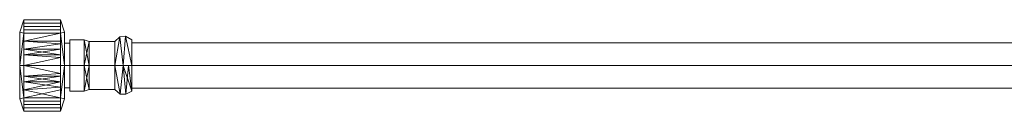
# Model space of a CAD drawing. Header units: millimetres. Extents: x -510 to 60, y -167 to 27.
# Tile 1 of 9: x -510 to -225, y -16 to 11. Entities that reach past the tile are written whole.
import ezdxf

# ---------------------------------------------------------------- set-up
doc = ezdxf.new("R2010")
doc.units = ezdxf.units.MM
doc.layers.add('M-520-M_DRAINAGE_FW', color=2, linetype='Continuous', lineweight=30)

# ---------------------------------------------------------------- blocks, each defined once
blk = doc.blocks.new('FFAS8509-A00500BC0 - Line-sensor Technology Square Sensor Faucet-4347-3D View 1')
at = {"layer": 'M-520-M_DRAINAGE_FW', "lineweight": 9}
mesh = blk.add_polyface(dxfattribs=at)
corners = [(-510, -2.6, -546.14), (-510, 7.05, -540.57), (-510, 7.05, -529.43), (-510, -2.6, -523.86), (-508.8, -2.6, -521.79), (-508.8, 6.74, -525.66), (-508.8, 10.61, -535), (-508.8, 6.74, -544.35), (-508.8, -2.6, -548.22)]
mesh.append_faces([[corners[k] for k in face] for face in [(0, 7, 8)]], dxfattribs={"vtx0": -1})
mesh.append_faces([[corners[k] for k in face] for face in [(7, 0, 1), (6, 1, 2)]], dxfattribs={"vtx0": -1, "vtx2": -1})
mesh.append_faces([[corners[k] for k in face] for face in [(4, 5, 3)]], dxfattribs={"vtx1": -1})
mesh.append_faces([[corners[k] for k in face] for face in [(2, 3, 5), (5, 6, 2), (6, 7, 1)]], dxfattribs={"vtx1": -1, "vtx2": -1})
mesh = blk.add_polyface(dxfattribs=at)
corners = [(-508.8, -2.6, -548.22), (-508.8, 6.74, -544.35), (-508.8, 10.61, -535), (-508.8, 6.74, -525.66), (-508.8, -2.6, -521.79), (-498.2, -2.6, -521.79), (-498.2, 6.74, -525.66), (-498.2, 10.61, -535), (-498.2, 6.74, -544.35), (-498.2, -2.6, -548.22), (-498.2, 3.62, -524.36), (-508.8, 2.07, -523.72), (-508.8, 0.51, -523.08), (-508.8, 8.68, -530.33), (-498.2, 8.68, -530.33), (-498.2, 9.65, -532.67), (-498.2, 2.07, -546.28), (-508.8, 2.07, -546.28), (-508.8, 4.41, -545.31), (-498.2, 8.68, -539.67), (-508.8, 8.68, -539.67), (-508.8, 9.65, -537.34), (-508.8, 4.41, -524.69), (-498.2, 0.51, -523.08), (-508.8, 7.71, -528), (-498.2, 7.71, -528), (-508.8, 9.65, -532.67), (-508.8, 0.51, -546.93), (-498.2, -0.26, -547.25), (-498.2, 4.41, -545.31), (-508.8, 7.71, -542.01), (-498.2, 7.71, -542.01), (-498.2, 9.65, -537.34)]
mesh.append_faces([[corners[k] for k in face] for face in [(6, 22, 10), (22, 6, 3), (10, 11, 23)]], dxfattribs={"vtx0": -1, "vtx1": -1})
mesh.append_faces([[corners[k] for k in face] for face in [(21, 32, 19, 20), (14, 13, 24, 25), (7, 2, 26, 15), (23, 11, 12), (29, 18, 1, 8), (15, 26, 13, 14), (18, 29, 16, 17), (2, 7, 32, 21), (20, 19, 31, 30), (3, 6, 25, 24), (30, 31, 8, 1), (27, 16, 28)]], dxfattribs={"vtx0": -1, "vtx2": -1})
mesh.append_faces([[corners[k] for k in face] for face in [(9, 0, 28)]], dxfattribs={"vtx1": -1})
mesh.append_faces([[corners[k] for k in face] for face in [(27, 17, 16), (22, 11, 10), (0, 27, 28)]], dxfattribs={"vtx1": -1, "vtx2": -1})
mesh.append_faces([[corners[k] for k in face] for face in [(4, 5, 23, 12)]], dxfattribs={"vtx2": -1})
mesh = blk.add_polyface(dxfattribs=at)
corners = [(-498.2, -2.6, -548.22), (-498.2, 6.74, -544.35), (-498.2, 10.61, -535), (-498.2, 6.74, -525.66), (-498.2, -2.6, -521.79), (-497, -2.6, -523.87), (-497, 7.04, -529.44), (-497, 7.04, -540.57), (-497, -2.6, -546.14)]
mesh.append_faces([[corners[k] for k in face] for face in [(1, 8, 0)]], dxfattribs={"vtx0": -1})
mesh.append_faces([[corners[k] for k in face] for face in [(7, 2, 6)]], dxfattribs={"vtx0": -1, "vtx1": -1})
mesh.append_faces([[corners[k] for k in face] for face in [(6, 2, 3), (7, 1, 2)]], dxfattribs={"vtx0": -1, "vtx2": -1})
mesh.append_faces([[corners[k] for k in face] for face in [(5, 6, 3), (7, 8, 1)]], dxfattribs={"vtx1": -1, "vtx2": -1})
mesh.append_faces([[corners[k] for k in face] for face in [(3, 4, 5)]], dxfattribs={"vtx2": -1})
mesh = blk.add_polyface(dxfattribs=at)
corners = [(-510, -2.6, -535), (-510, -2.6, -523.86), (-510, 7.05, -529.43), (-510, 7.05, -540.57), (-510, -2.6, -546.14)]
mesh.append_faces([[corners[k] for k in face] for face in [(3, 4, 0)]], dxfattribs={"vtx2": -1})
mesh.append_faces([[corners[k] for k in face] for face in [(0, 1, 2, 3)]], dxfattribs={"vtx3": -1})
mesh = blk.add_polyface(dxfattribs=at)
corners = [(-497, -2.6, -546.14), (-497, 7.04, -540.57), (-497, 7.04, -529.44), (-497, -2.6, -523.87), (-497, -2.6, -527.57), (-497, 3.84, -531.29), (-497, 3.84, -538.72), (-497, -2.6, -542.44)]
mesh.append_faces([[corners[k] for k in face] for face in [(5, 6, 1, 2)]], dxfattribs={"vtx1": -1, "vtx3": -1})
mesh.append_faces([[corners[k] for k in face] for face in [(7, 0, 1, 6)]], dxfattribs={"vtx2": -1})
mesh.append_faces([[corners[k] for k in face] for face in [(2, 3, 4, 5)]], dxfattribs={"vtx3": -1})
mesh = blk.add_polyface(dxfattribs=at)
corners = [(-482.5, -2.6, -542.99), (-482.5, 4.32, -539), (-482.5, 4.32, -531.01), (-482.5, -2.6, -527.01), (-480.02, -2.6, -526.6), (-477.5, -2.6, -526.47), (-477.5, 4.79, -530.73), (-477.5, 4.79, -539.27), (-477.5, -2.6, -543.54), (-480.02, -2.6, -543.4), (-479.37, 5.86, -535), (-481, 5.67, -535)]
mesh.append_faces([[corners[k] for k in face] for face in [(6, 10, 5), (4, 11, 3), (5, 10, 4)]], dxfattribs={"vtx0": -1, "vtx1": -1})
mesh.append_faces([[corners[k] for k in face] for face in [(4, 10, 11), (9, 11, 10)]], dxfattribs={"vtx0": -1, "vtx1": -1, "vtx2": -1})
mesh.append_faces([[corners[k] for k in face] for face in [(11, 0, 1), (11, 1, 2), (11, 2, 3)]], dxfattribs={"vtx0": -1, "vtx2": -1})
mesh.append_faces([[corners[k] for k in face] for face in [(6, 7, 10), (8, 9, 10), (9, 0, 11), (7, 8, 10)]], dxfattribs={"vtx1": -1, "vtx2": -1})
mesh = blk.add_polyface(dxfattribs=at)
corners = [(-497, -2.6, -542.44), (-497, 3.84, -538.72), (-497, 3.84, -531.29), (-497, -2.6, -527.57), (-495.5, -2.6, -527.57), (-495.5, 3.84, -531.29), (-495.5, 3.84, -538.72), (-495.5, -2.6, -542.44)]
mesh.append_faces([[corners[k] for k in face] for face in [(1, 6, 7, 0)]], dxfattribs={"vtx0": -1})
mesh.append_faces([[corners[k] for k in face] for face in [(2, 5, 6, 1)]], dxfattribs={"vtx0": -1, "vtx2": -1})
mesh.append_faces([[corners[k] for k in face] for face in [(3, 4, 5, 2)]], dxfattribs={"vtx2": -1})
mesh = blk.add_polyface(dxfattribs=at)
corners = [(-495.5, -2.6, -543.54), (-495.5, 4.79, -539.27), (-495.5, 4.79, -530.73), (-495.5, -2.6, -526.47), (-491.38, -2.6, -526.47), (-491.38, 4.79, -530.73), (-491.38, 4.79, -539.27), (-491.38, -2.6, -543.54)]
mesh.append_faces([[corners[k] for k in face] for face in [(1, 6, 7, 0)]], dxfattribs={"vtx0": -1})
mesh.append_faces([[corners[k] for k in face] for face in [(2, 5, 6, 1)]], dxfattribs={"vtx0": -1, "vtx2": -1})
mesh.append_faces([[corners[k] for k in face] for face in [(3, 4, 5, 2)]], dxfattribs={"vtx2": -1})
mesh = blk.add_polyface(dxfattribs=at)
corners = [(-495.5, -2.6, -542.44), (-495.5, 3.84, -538.72), (-495.5, 3.84, -531.29), (-495.5, -2.6, -527.57), (-495.5, -2.6, -526.47), (-495.5, 4.79, -530.73), (-495.5, 4.79, -539.27), (-495.5, -2.6, -543.54)]
mesh.append_faces([[corners[k] for k in face] for face in [(6, 1, 2, 5)]], dxfattribs={"vtx0": -1, "vtx2": -1})
mesh.append_faces([[corners[k] for k in face] for face in [(3, 4, 5, 2)]], dxfattribs={"vtx2": -1})
mesh.append_faces([[corners[k] for k in face] for face in [(6, 7, 0, 1)]], dxfattribs={"vtx3": -1})
mesh = blk.add_polyface(dxfattribs=at)
corners = [(-491.38, -2.6, -543.54), (-491.38, 4.79, -539.27), (-491.38, 4.79, -530.73), (-491.38, -2.6, -526.47), (-489.88, -2.6, -527.01), (-489.88, 4.32, -531.01), (-489.88, 4.32, -539), (-489.88, -2.6, -542.99)]
mesh.append_faces([[corners[k] for k in face] for face in [(2, 5, 6, 1)]], dxfattribs={"vtx0": -1, "vtx2": -1})
mesh.append_faces([[corners[k] for k in face] for face in [(4, 5, 3), (0, 1, 7)]], dxfattribs={"vtx1": -1})
mesh.append_faces([[corners[k] for k in face] for face in [(2, 3, 5), (6, 7, 1)]], dxfattribs={"vtx1": -1, "vtx2": -1})
mesh = blk.add_polyface(dxfattribs=at)
corners = [(-489.88, -2.6, -542.99), (-489.88, 4.32, -539), (-489.88, 4.32, -531.01), (-489.88, -2.6, -527.01), (-482.5, -2.6, -527.01), (-482.5, 4.32, -531.01), (-482.5, 4.32, -539), (-482.5, -2.6, -542.99)]
mesh.append_faces([[corners[k] for k in face] for face in [(1, 6, 7, 0)]], dxfattribs={"vtx0": -1})
mesh.append_faces([[corners[k] for k in face] for face in [(2, 5, 6, 1)]], dxfattribs={"vtx0": -1, "vtx2": -1})
mesh.append_faces([[corners[k] for k in face] for face in [(3, 4, 5, 2)]], dxfattribs={"vtx2": -1})
mesh = blk.add_polyface(dxfattribs=at)
corners = [(-477.5, -2.6, -543.54), (-477.5, 4.79, -539.27), (-477.5, 4.79, -530.73), (-477.5, -2.6, -526.47), (-477.5, -2.6, -527.46), (-477.5, 3.93, -531.23), (-477.5, 3.93, -538.77), (-477.5, -2.6, -542.54)]
mesh.append_faces([[corners[k] for k in face] for face in [(5, 6, 1, 2)]], dxfattribs={"vtx1": -1, "vtx3": -1})
mesh.append_faces([[corners[k] for k in face] for face in [(7, 0, 1, 6)]], dxfattribs={"vtx2": -1})
mesh.append_faces([[corners[k] for k in face] for face in [(2, 3, 4, 5)]], dxfattribs={"vtx3": -1})
mesh = blk.add_polyface(dxfattribs=at)
corners = [(-477.5, -2.6, -542.54), (-477.5, 3.93, -538.77), (-477.5, 3.93, -531.23), (-477.5, -2.6, -527.46), (-82.8, -2.6, -527.46), (-82.8, 3.93, -531.23), (-82.8, 3.93, -538.77), (-82.8, -2.6, -542.54)]
mesh.append_faces([[corners[k] for k in face] for face in [(4, 5, 2, 3)]], dxfattribs={"vtx1": -1})
mesh.append_faces([[corners[k] for k in face] for face in [(1, 2, 5, 6)]], dxfattribs={"vtx1": -1, "vtx3": -1})
mesh.append_faces([[corners[k] for k in face] for face in [(6, 7, 0, 1)]], dxfattribs={"vtx3": -1})
mesh = blk.add_polyface(dxfattribs=at)
corners = [(-510, -2.6, -535), (-510, -2.6, -546.14), (-510, -12.25, -540.57), (-510, -12.25, -529.43), (-510, -2.6, -523.86)]
mesh.append_faces([[corners[k] for k in face] for face in [(1, 2, 0)]], dxfattribs={"vtx1": -1})
mesh.append_faces([[corners[k] for k in face] for face in [(3, 4, 0, 2)]], dxfattribs={"vtx2": -1})
mesh = blk.add_polyface(dxfattribs=at)
corners = [(-510, -2.6, -523.86), (-510, -12.25, -529.43), (-510, -12.25, -540.57), (-510, -2.6, -546.14), (-508.8, -2.6, -548.22), (-508.8, -11.94, -544.35), (-508.8, -15.81, -535), (-508.8, -11.94, -525.66), (-508.8, -2.6, -521.79)]
mesh.append_faces([[corners[k] for k in face] for face in [(0, 7, 8)]], dxfattribs={"vtx0": -1})
mesh.append_faces([[corners[k] for k in face] for face in [(7, 0, 1), (6, 1, 2)]], dxfattribs={"vtx0": -1, "vtx2": -1})
mesh.append_faces([[corners[k] for k in face] for face in [(4, 5, 3)]], dxfattribs={"vtx1": -1})
mesh.append_faces([[corners[k] for k in face] for face in [(2, 3, 5), (5, 6, 2), (6, 7, 1)]], dxfattribs={"vtx1": -1, "vtx2": -1})
mesh = blk.add_polyface(dxfattribs=at)
corners = [(-508.8, -2.6, -521.79), (-508.8, -11.94, -525.66), (-508.8, -15.81, -535), (-508.8, -11.94, -544.35), (-508.8, -2.6, -548.22), (-498.2, -2.6, -548.22), (-498.2, -11.94, -544.35), (-498.2, -15.81, -535), (-498.2, -11.94, -525.66), (-498.2, -2.6, -521.79), (-498.2, -8.81, -545.64), (-508.8, -7.27, -546.28), (-508.8, -5.71, -546.93), (-508.8, -13.88, -539.67), (-498.2, -13.88, -539.67), (-498.2, -14.85, -537.34), (-498.2, -7.27, -523.72), (-508.8, -7.27, -523.72), (-508.8, -9.61, -524.69), (-498.2, -13.88, -530.33), (-508.8, -13.88, -530.33), (-508.8, -14.85, -532.67), (-508.8, -9.61, -545.31), (-498.2, -5.71, -546.93), (-508.8, -12.91, -542.01), (-498.2, -12.91, -542.01), (-508.8, -14.85, -537.34), (-508.8, -5.71, -523.08), (-498.2, -4.94, -522.76), (-498.2, -9.61, -524.69), (-508.8, -12.91, -528), (-498.2, -12.91, -528), (-498.2, -14.85, -532.67)]
mesh.append_faces([[corners[k] for k in face] for face in [(6, 22, 10), (22, 6, 3), (10, 11, 23), (18, 16, 17)]], dxfattribs={"vtx0": -1, "vtx1": -1})
mesh.append_faces([[corners[k] for k in face] for face in [(21, 32, 19, 20), (14, 13, 24, 25), (7, 2, 26, 15), (23, 11, 12), (15, 26, 13, 14), (2, 7, 32, 21), (20, 19, 31, 30), (3, 6, 25, 24), (30, 31, 8, 1), (27, 16, 28)]], dxfattribs={"vtx0": -1, "vtx2": -1})
mesh.append_faces([[corners[k] for k in face] for face in [(9, 0, 28)]], dxfattribs={"vtx1": -1})
mesh.append_faces([[corners[k] for k in face] for face in [(27, 17, 16), (8, 29, 1), (22, 11, 10), (0, 27, 28)]], dxfattribs={"vtx1": -1, "vtx2": -1})
mesh.append_faces([[corners[k] for k in face] for face in [(18, 1, 29, 16)]], dxfattribs={"vtx1": -1, "vtx3": -1})
mesh.append_faces([[corners[k] for k in face] for face in [(4, 5, 23, 12)]], dxfattribs={"vtx2": -1})
mesh = blk.add_polyface(dxfattribs=at)
corners = [(-498.2, -2.6, -521.79), (-498.2, -11.94, -525.66), (-498.2, -15.81, -535), (-498.2, -11.94, -544.35), (-498.2, -2.6, -548.22), (-497, -2.6, -546.14), (-497, -12.24, -540.57), (-497, -12.24, -529.44), (-497, -2.6, -523.87)]
mesh.append_faces([[corners[k] for k in face] for face in [(1, 8, 0)]], dxfattribs={"vtx0": -1})
mesh.append_faces([[corners[k] for k in face] for face in [(7, 2, 6)]], dxfattribs={"vtx0": -1, "vtx1": -1})
mesh.append_faces([[corners[k] for k in face] for face in [(6, 2, 3), (7, 1, 2)]], dxfattribs={"vtx0": -1, "vtx2": -1})
mesh.append_faces([[corners[k] for k in face] for face in [(5, 6, 3), (7, 8, 1)]], dxfattribs={"vtx1": -1, "vtx2": -1})
mesh.append_faces([[corners[k] for k in face] for face in [(3, 4, 5)]], dxfattribs={"vtx2": -1})
mesh = blk.add_polyface(dxfattribs=at)
corners = [(-497, -2.6, -527.57), (-497, -9.04, -531.29), (-497, -9.04, -538.72), (-497, -2.6, -542.44), (-495.5, -2.6, -542.44), (-495.5, -9.04, -538.72), (-495.5, -9.04, -531.29), (-495.5, -2.6, -527.57)]
mesh.append_faces([[corners[k] for k in face] for face in [(1, 6, 7, 0)]], dxfattribs={"vtx0": -1})
mesh.append_faces([[corners[k] for k in face] for face in [(2, 5, 6, 1)]], dxfattribs={"vtx0": -1, "vtx2": -1})
mesh.append_faces([[corners[k] for k in face] for face in [(3, 4, 5, 2)]], dxfattribs={"vtx2": -1})
mesh = blk.add_polyface(dxfattribs=at)
corners = [(-497, -2.6, -523.87), (-497, -12.24, -529.44), (-497, -12.24, -540.57), (-497, -2.6, -546.14), (-497, -2.6, -542.44), (-497, -9.04, -538.72), (-497, -9.04, -531.29), (-497, -2.6, -527.57)]
mesh.append_faces([[corners[k] for k in face] for face in [(1, 6, 7, 0)]], dxfattribs={"vtx0": -1})
mesh.append_faces([[corners[k] for k in face] for face in [(2, 5, 6, 1)]], dxfattribs={"vtx0": -1, "vtx2": -1})
mesh.append_faces([[corners[k] for k in face] for face in [(4, 5, 2, 3)]], dxfattribs={"vtx1": -1})
mesh = blk.add_polyface(dxfattribs=at)
corners = [(-495.5, -2.6, -526.47), (-495.5, -9.99, -530.73), (-495.5, -9.99, -539.27), (-495.5, -2.6, -543.54), (-491.38, -2.6, -543.54), (-491.38, -9.99, -539.27), (-491.38, -9.99, -530.73), (-491.38, -2.6, -526.47)]
mesh.append_faces([[corners[k] for k in face] for face in [(1, 6, 7, 0)]], dxfattribs={"vtx0": -1})
mesh.append_faces([[corners[k] for k in face] for face in [(2, 5, 6, 1)]], dxfattribs={"vtx0": -1, "vtx2": -1})
mesh.append_faces([[corners[k] for k in face] for face in [(3, 4, 5, 2)]], dxfattribs={"vtx2": -1})
mesh = blk.add_polyface(dxfattribs=at)
corners = [(-495.5, -2.6, -527.57), (-495.5, -9.04, -531.29), (-495.5, -9.04, -538.72), (-495.5, -2.6, -542.44), (-495.5, -2.6, -543.54), (-495.5, -9.99, -539.27), (-495.5, -9.99, -530.73), (-495.5, -2.6, -526.47)]
mesh.append_faces([[corners[k] for k in face] for face in [(5, 2, 3, 4)]], dxfattribs={"vtx0": -1})
mesh.append_faces([[corners[k] for k in face] for face in [(0, 1, 6, 7)]], dxfattribs={"vtx1": -1})
mesh.append_faces([[corners[k] for k in face] for face in [(1, 2, 5, 6)]], dxfattribs={"vtx1": -1, "vtx3": -1})
mesh = blk.add_polyface(dxfattribs=at)
corners = [(-491.38, -2.6, -526.47), (-491.38, -9.99, -530.73), (-491.38, -9.99, -539.27), (-491.38, -2.6, -543.54), (-489.88, -2.6, -542.99), (-489.88, -9.52, -539), (-489.88, -9.52, -531.01), (-489.88, -2.6, -527.01)]
mesh.append_faces([[corners[k] for k in face] for face in [(2, 5, 6, 1)]], dxfattribs={"vtx0": -1, "vtx2": -1})
mesh.append_faces([[corners[k] for k in face] for face in [(4, 5, 3), (0, 1, 7)]], dxfattribs={"vtx1": -1})
mesh.append_faces([[corners[k] for k in face] for face in [(2, 3, 5), (6, 7, 1)]], dxfattribs={"vtx1": -1, "vtx2": -1})
mesh = blk.add_polyface(dxfattribs=at)
corners = [(-489.88, -2.6, -527.01), (-489.88, -9.52, -531.01), (-489.88, -9.52, -539), (-489.88, -2.6, -542.99), (-482.5, -2.6, -542.99), (-482.5, -9.52, -539), (-482.5, -9.52, -531.01), (-482.5, -2.6, -527.01)]
mesh.append_faces([[corners[k] for k in face] for face in [(1, 6, 7, 0)]], dxfattribs={"vtx0": -1})
mesh.append_faces([[corners[k] for k in face] for face in [(2, 5, 6, 1)]], dxfattribs={"vtx0": -1, "vtx2": -1})
mesh.append_faces([[corners[k] for k in face] for face in [(3, 4, 5, 2)]], dxfattribs={"vtx2": -1})
mesh = blk.add_polyface(dxfattribs=at)
corners = [(-482.5, -2.6, -527.01), (-482.5, -9.52, -531.01), (-482.5, -9.52, -539), (-482.5, -2.6, -542.99), (-480.02, -2.6, -543.4), (-477.5, -2.6, -543.54), (-477.5, -9.99, -539.27), (-477.5, -9.99, -530.73), (-477.5, -2.6, -526.47), (-480.02, -2.6, -526.6), (-478.48, -2.6, -543.49), (-479.25, -10.9, -536.68), (-480.94, -10.88, -535)]
mesh.append_faces([[corners[k] for k in face] for face in [(6, 10, 5)]], dxfattribs={"vtx0": -1})
mesh.append_faces([[corners[k] for k in face] for face in [(4, 12, 3), (7, 11, 6)]], dxfattribs={"vtx0": -1, "vtx1": -1})
mesh.append_faces([[corners[k] for k in face] for face in [(11, 10, 6), (4, 11, 12), (11, 7, 9), (9, 12, 11)]], dxfattribs={"vtx0": -1, "vtx1": -1, "vtx2": -1})
mesh.append_faces([[corners[k] for k in face] for face in [(12, 0, 1), (12, 1, 2), (12, 2, 3)]], dxfattribs={"vtx0": -1, "vtx2": -1})
mesh.append_faces([[corners[k] for k in face] for face in [(4, 10, 11), (9, 0, 12)]], dxfattribs={"vtx1": -1, "vtx2": -1})
mesh.append_faces([[corners[k] for k in face] for face in [(7, 8, 9)]], dxfattribs={"vtx2": -1})
mesh = blk.add_polyface(dxfattribs=at)
corners = [(-477.5, -2.6, -527.46), (-477.5, -9.13, -531.23), (-477.5, -9.13, -538.77), (-477.5, -2.6, -542.54), (-82.8, -2.6, -542.54), (-82.8, -9.13, -538.77), (-82.8, -9.13, -531.23), (-82.8, -2.6, -527.46)]
mesh.append_faces([[corners[k] for k in face] for face in [(4, 5, 2, 3)]], dxfattribs={"vtx1": -1})
mesh.append_faces([[corners[k] for k in face] for face in [(1, 2, 5, 6)]], dxfattribs={"vtx1": -1, "vtx3": -1})
mesh.append_faces([[corners[k] for k in face] for face in [(6, 7, 0, 1)]], dxfattribs={"vtx3": -1})
mesh = blk.add_polyface(dxfattribs=at)
corners = [(-477.5, -2.6, -526.47), (-477.5, -9.99, -530.73), (-477.5, -9.99, -539.27), (-477.5, -2.6, -543.54), (-477.5, -2.6, -542.54), (-477.5, -9.13, -538.77), (-477.5, -9.13, -531.23), (-477.5, -2.6, -527.46)]
mesh.append_faces([[corners[k] for k in face] for face in [(1, 6, 7, 0)]], dxfattribs={"vtx0": -1})
mesh.append_faces([[corners[k] for k in face] for face in [(2, 5, 6, 1)]], dxfattribs={"vtx0": -1, "vtx2": -1})
mesh.append_faces([[corners[k] for k in face] for face in [(4, 5, 2, 3)]], dxfattribs={"vtx1": -1})

msp = doc.modelspace()

# ---------------------------------------------------------------- block references
at = {"layer": 'M-520-M_DRAINAGE_FW', "lineweight": 9}
msp.add_blockref('FFAS8509-A00500BC0 - Line-sensor Technology Square Sensor Faucet-4347-3D View 1', (0, 0), dxfattribs=at)

doc.saveas('drawing.dxf')
